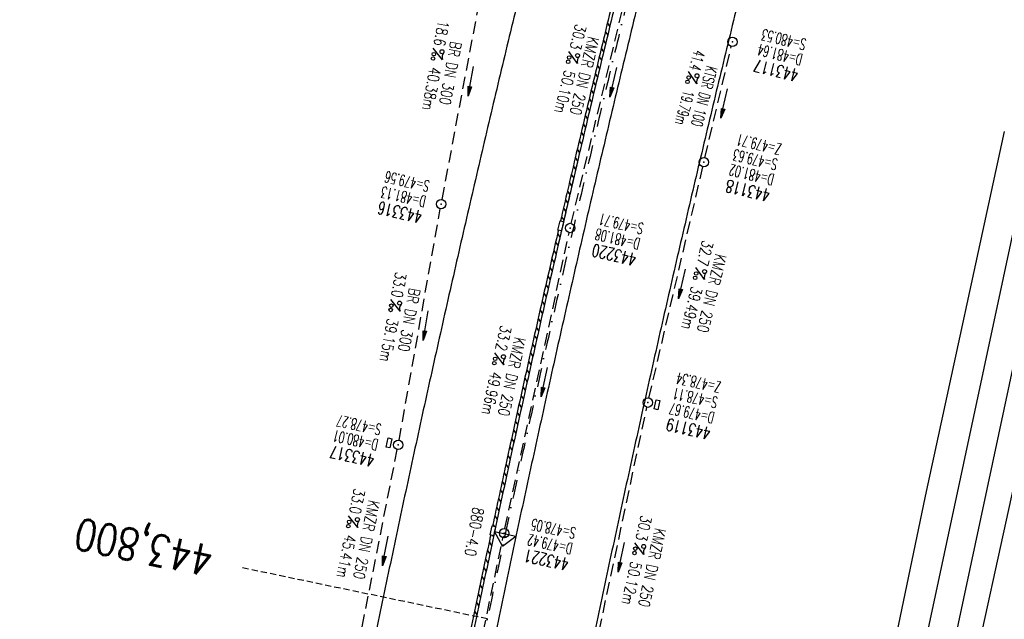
# Model space of a CAD drawing. Extents: x 459406 to 461721, y 413308 to 423218.
# Tile 125 of 256: x 460988 to 461145, y 417746 to 417842. Entities that reach past the tile are written whole.
import ezdxf
from ezdxf.enums import TextEntityAlignment as Align

# ---------------------------------------------------------------- set-up
doc = ezdxf.new("R2010")
doc.units = 0
doc.header["$LTSCALE"] = 2
doc.header["$MEASUREMENT"] = 0
for name, pattern in [('AUSGEZOGEN', [0]), ('GESTRICH-X2', [1.5, 1, -0.5]), ('GESTRICHELT', [0.75, 0.5, -0.25]), ('STRICHPT-X3', [3, 1.5, -0.75, 0, -0.75])]:
    doc.linetypes.add(name, pattern=pattern)
doc.layers.get('0').update_dxf_attribs({"linetype": 'AUSGEZOGEN'})
for name, color, linetype in [('A-Böschungen', 15, 'CONTINUOUS'), ('ACHSE', 1, 'STRICHPT-X3'), ('FBR', 8, 'CONTINUOUS'), ('HEKTOM', 1, 'GESTRICHELT'), ('KANAL', 7, 'GESTRICH-X2'), ('NBS-TRASSE', 7, 'CONTINUOUS'), ('Netzknoten_PKT', 7, 'CONTINUOUS'), ('Netzknoten_PKT-NR', 7, 'CONTINUOUS'), ('Netzknoten_SIGNATUR', 7, 'CONTINUOUS'), ('PFEIL', 7, 'CONTINUOUS'), ('RINNE', 200, 'CONTINUOUS'), ('SCHACHTNR', 6, 'CONTINUOUS'), ('SCHSYMBOL', 7, 'AUSGEZOGEN'), ('TEXTO', 4, 'CONTINUOUS'), ('TEXTU', 4, 'CONTINUOUS')]:
    doc.layers.add(name, color=color, linetype=linetype)
doc.styles.add('ROMANS', font='romans.shx', dxfattribs={"width": 0.8})

# ---------------------------------------------------------------- blocks, each defined once
blk = doc.blocks.new('PROM')
blk.add_line((1.57, 1.82), (0.02, 0.02))
for centre, radius in [((0.32, 1.51), 0.317), ((0.94, 0.29), 0.283), ((1.64, 0.29), 0.283)]:
    blk.add_circle(centre, radius)
blk.add_arc((0.99, 2.68), 1.03, 239.1414, 303.3549)
blk = doc.blocks.new('PFEIL2')
at = {"color": 0}
for p, q in [((0.88, 0), (-2.4, -0.01)), ((0.88, -0.27), (0.88, 0.28)), ((0.88, 0.28), (2.43, 0.01)), ((0.91, 0.27), (0.88, 0.26)), ((0.97, 0.26), (0.88, 0.25)), ((1.02, 0.25), (0.88, 0.23)), ((1.07, 0.24), (0.88, 0.21)), ((1.13, 0.23), (0.88, 0.19)), ((1.18, 0.22), (0.88, 0.17)), ((1.24, 0.21), (0.88, 0.15)), ((1.29, 0.21), (0.88, 0.14)), ((1.34, 0.2), (0.88, 0.12)), ((1.4, 0.19), (0.88, 0.1)), ((1.45, 0.18), (0.88, 0.08)), ((1.51, 0.17), (0.88, 0.06)), ((1.56, 0.16), (0.88, 0.04)), ((1.61, 0.15), (0.88, 0.02)), ((1.67, 0.14), (0.88, 0.01)), ((1.72, 0.13), (0.88, -0.01)), ((1.78, 0.12), (0.88, -0.03)), ((1.83, 0.11), (0.88, -0.05)), ((1.88, 0.1), (0.88, -0.07)), ((1.94, 0.09), (0.88, -0.09)), ((2.05, 0.08), (0.88, -0.12)), ((1.99, 0.08), (0.88, -0.11)), ((2.1, 0.07), (0.88, -0.14)), ((2.15, 0.06), (0.88, -0.16)), ((2.21, 0.05), (0.88, -0.18)), ((2.26, 0.04), (0.88, -0.2)), ((2.32, 0.03), (0.88, -0.22)), ((2.37, 0.02), (0.88, -0.23)), ((2.42, 0.01), (0.88, -0.25)), ((2.43, 0.01), (0.88, -0.27))]:
    blk.add_line(p, q, dxfattribs=at)
blk = doc.blocks.new('GST')
at = {"color": 0}
blk.add_circle((0, 0), 0.75, dxfattribs=at)
blk.add_point((0, 0), dxfattribs=at)
blk = doc.blocks.new('17')
blk.add_lwpolyline([(-0.76, -1.22), (0.75, -1.22), (0.75, -1.8), (-0.76, -1.8)], close=True)
blk.add_blockref('GST', (0, 0))
blk = doc.blocks.new('10')
blk.add_blockref('GST', (0, 0))
blk = doc.blocks.new('13')
blk.add_lwpolyline([(0.76, 1.22), (-0.75, 1.22), (-0.75, 1.8), (0.76, 1.8)], close=True)
at = {"rotation": 180}
blk.add_blockref('GST', (0, 0), dxfattribs=at)
blk = doc.blocks.new('A$C6EDF3A95')
at = {"layer": 'RINNE'}
blk.add_lwpolyline([(461136.81, 418042.54, -0.000001), (461135.37, 418037.45, -0.000015), (461131.97, 418025.42, 0.000019), (461128.57, 418013.39), (461121.77, 417989.34), (461114.97, 417965.28, 0.000001), (461113.62, 417960.49), (461110.67, 417950.03, 0.000375), (461110.19, 417948.35, 0.000088), (461108.19, 417941.21, 0.001331), (461105.59, 417931.84, 0.000846), (461101.56, 417917.09, 0.001238), (461098.6, 417906.06, 0.001041), (461095.13, 417892.92, 0.001036), (461092, 417880.81, 0.001036), (461088.91, 417868.69, 0.001038), (461085.87, 417856.54, 0.00104), (461082.88, 417844.41, 0.001041), (461079.95, 417832.27, 0.001037), (461077.06, 417820.08, 0.000857), (461074.72, 417810.02, 0.001036)], format="xyb", dxfattribs=at)
blk = doc.blocks.new('PKT')
at = {"color": 0}
blk.add_circle((0, 0), 0.15, dxfattribs=at)
blk.add_point((0, 0), dxfattribs=at)
blk = doc.blocks.new('Station_Netzknoten')
at = {"layer": 'Netzknoten_SIGNATUR'}
for p, q in [((-1.75, 0.5), (1.75, 0.5)), ((0, -1.5), (-1.75, 0.5)), ((0, -1.5), (1.75, 0.5))]:
    blk.add_line(p, q, dxfattribs=at)
blk.add_point((0, 0), dxfattribs=at)

msp = doc.modelspace()

# ---------------------------------------------------------------- linework, layer by layer
at = {"layer": 'A-Böschungen'}
for p, q in [((461145.19, 417824.44), (461132.54, 417766.1)), ((461158.58, 417822.25), (461139.76, 417736.02)), ((461132.54, 417766.1), (461121.41, 417712.84))]:
    msp.add_line(p, q, dxfattribs=at)
at = {"layer": 'ACHSE', "flags": 128}
msp.add_lwpolyline([(461161.88, 420437.76, -0.000001), (461165.78, 420419.42, -0.000002), (461167.09, 420413.31), (461177.49, 420364.41), (461187.91, 420315.5), (461193.11, 420291.05), (461198.32, 420266.6, 0.000013), (461200.55, 420256.1, -0.000008), (461202.78, 420245.61, -0.000126), (461202.84, 420245.34, -0.000011), (461203.52, 420242.15, -0.001203), (461205.52, 420232.59, -0.000771), (461208.59, 420217.67, -0.001324), (461210.77, 420206.86, -0.001044), (461213.46, 420193.14, -0.001041), (461215.82, 420180.84, -0.001046), (461218.13, 420168.58, -0.001043), (461220.38, 420156.31, -0.00104), (461222.59, 420143.98, -0.00104), (461224.74, 420131.65, -0.001043), (461226.84, 420119.35, -0.001046), (461228.88, 420107.04, -0.001042), (461230.89, 420094.68, -0.001044), (461232.83, 420082.32, -0.001045), (461234.73, 420069.98, -0.001048), (461236.57, 420057.6, -0.00105), (461238.36, 420045.24, -0.001042), (461240.1, 420032.88, -0.00104), (461241.79, 420020.48, -0.001038), (461243.43, 420008.07, -0.00104), (461245.01, 419995.69, -0.001048), (461246.55, 419983.28, -0.001048), (461248.03, 419970.87, -0.001045), (461249.46, 419958.47, -0.001042), (461250.84, 419946.03, -0.00104), (461252.16, 419933.58, -0.001043), (461253.44, 419921.16, -0.001047), (461254.66, 419908.73, -0.001046), (461255.83, 419896.28, -0.001044), (461256.95, 419883.83, -0.001044), (461258.01, 419871.37, -0.001042), (461259.03, 419858.92, -0.001041), (461259.99, 419846.45, -0.001045), (461260.9, 419833.96, -0.00105), (461261.76, 419821.51, -0.001044), (461262.56, 419809.09, -0.001035), (461263.31, 419796.56, -0.001039), (461264.02, 419784.01, -0.001052), (461264.67, 419771.6, -0.001051), (461265.26, 419759.2, -0.001036), (461265.81, 419746.63, -0.001035), (461266.31, 419734.06, -0.001048), (461266.74, 419721.64, -0.001053), (461267.13, 419709.21, -0.001043), (461267.47, 419696.65, -0.001038), (461267.78, 419683.02, -0.001246), (461267.99, 419671.66, -0.000845), (461268.2, 419656.35, -0.001335), (461268.29, 419646.66, -0.000076), (461268.34, 419639.67, -0.000344), (461268.35, 419638.12, -0.000008), (461268.39, 419629.89, 0.000017), (461268.44, 419621.66, 0.000001), (461268.5, 419609.16, -0.000009), (461268.57, 419596.66, -0.000011), (461268.64, 419584.16, 0.000013), (461268.7, 419571.66, 0.000007), (461268.77, 419559.16, -0.00001), (461268.84, 419546.66), (461269.1, 419496.66), (461269.37, 419446.66), (461269.63, 419396.66), (461269.9, 419346.67), (461270.16, 419296.67), (461270.43, 419246.67), (461270.69, 419196.67), (461270.96, 419146.67), (461271.22, 419096.67), (461271.49, 419046.67), (461271.75, 418996.67, -0.00001), (461271.82, 418984.17, 0.000007), (461271.88, 418971.67, 0.000013), (461271.95, 418959.17, -0.00001), (461272.02, 418946.67, -0.00001), (461272.08, 418934.17, 0.00001), (461272.15, 418921.67, 0.00001), (461272.21, 418909.17, -0.00001), (461272.28, 418896.67, -0.00001), (461272.35, 418884.17, 0.00001), (461272.41, 418871.67, 0.00001), (461272.48, 418859.17, -0.000008), (461272.55, 418846.67, -0.000012), (461272.61, 418834.17, 0.000001), (461272.68, 418821.67, 0.000028), (461272.72, 418813.34, -0.000014), (461272.77, 418805, -0.000517), (461272.77, 418803.54, -0.00011), (461272.79, 418796.67, -0.00198), (461272.78, 418786.97, -0.001256), (461272.67, 418771.67, -0.001874), (461272.51, 418760.32, -0.00156), (461272.22, 418746.68, -0.001561), (461271.89, 418734.16, -0.001568), (461271.47, 418721.69, -0.001564), (461270.98, 418709.23, -0.001556), (461270.41, 418696.71, -0.001558), (461269.76, 418684.2, -0.001564), (461269.03, 418671.75, -0.001572), (461268.22, 418659.29, -0.001568), (461267.34, 418646.81, -0.001561), (461266.38, 418634.35, -0.001559), (461265.34, 418621.89, -0.001562), (461264.22, 418609.41, -0.001569), (461263.02, 418597, -0.001568), (461261.75, 418584.58, -0.001563), (461260.4, 418572.14, -0.001556), (461258.97, 418559.71, -0.001558), (461257.46, 418547.31, -0.001565), (461255.88, 418534.9, -0.001566), (461254.22, 418522.52, -0.001565), (461252.48, 418510.16, -0.001561), (461250.66, 418497.77, -0.001562), (461248.77, 418485.4, -0.001565), (461246.8, 418473.07, -0.001567), (461244.75, 418460.75, -0.001565), (461242.63, 418448.42, -0.001562), (461240.43, 418436.12, -0.001561), (461238.15, 418423.83, -0.001563), (461235.79, 418411.54, -0.001567), (461233.36, 418399.29, -0.001565), (461230.85, 418387.07, -0.00156), (461228.26, 418374.82, -0.001559), (461225.6, 418362.59, -0.001563), (461222.86, 418350.41, -0.001567), (461220.05, 418338.24, -0.001564), (461217.16, 418326.07, -0.001562), (461214.19, 418313.92, -0.001563), (461211.15, 418301.8, -0.001563), (461207.62, 418288.1, -0.002038), (461204.84, 418277.61, -0.001089), (461200.88, 418263.05, -0.001658), (461198.22, 418253.5, -0.000013), (461197.53, 418251.04, -0.000228), (461197.49, 418250.9, -0.000007), (461194.46, 418240.17, 0.000006), (461191.43, 418229.44), (461184.63, 418205.39), (461177.83, 418181.33, 0.000005), (461174.44, 418169.3, -0.000005), (461171.04, 418157.27, -0.000019), (461167.64, 418145.24, 0.000019), (461164.24, 418133.21), (461157.44, 418109.15), (461150.65, 418085.09, 0.000005), (461147.25, 418073.06, -0.000001), (461143.85, 418061.03, -0.000002), (461140.45, 418049.01, -0.000002), (461137.05, 418036.98, -0.000015), (461133.65, 418024.95, 0.000019), (461130.25, 418012.92), (461123.46, 417988.86), (461116.66, 417964.8, 0.000001), (461115.31, 417960.01, 0.000001), (461112.35, 417949.55, 0.000375), (461111.88, 417947.88, 0.000088), (461109.88, 417940.74, 0.001331), (461107.28, 417931.38, 0.000846), (461103.25, 417916.63, 0.001238), (461100.29, 417905.61, 0.001041), (461096.83, 417892.47, 0.001036), (461093.69, 417880.37, 0.001036), (461090.61, 417868.26, 0.001038), (461087.57, 417856.12, 0.00104), (461084.59, 417844, 0.001041), (461081.65, 417831.86, 0.001037), (461078.77, 417819.68, 0.001037), (461075.93, 417807.51, 0.001036), (461073.15, 417795.32, 0.001043), (461070.41, 417783.09, 0.001049), (461067.73, 417770.91, 0.00104), (461065.11, 417758.74, 0.001034), (461062.53, 417746.46, 0.00103), (461059.99, 417734.18, 0.001036), (461057.52, 417721.97, 0.001044), (461055.1, 417709.74, 0.001039), (461052.71, 417697.44, 0.00104), (461050.38, 417685.14, 0.001043), (461048.11, 417672.86, 0.001039), (461045.89, 417660.59, 0.001034), (461043.72, 417648.25, 0.001037), (461041.59, 417635.89, 0.001045), (461039.53, 417623.61, 0.001043), (461037.52, 417611.32, 0.001035), (461035.54, 417598.93, 0.001032), (461033.62, 417586.54, 0.001037), (461031.76, 417574.21, 0.001044), (461029.95, 417561.86, 0.001041), (461028.19, 417549.47, 0.001039), (461026.47, 417537.08, 0.00104), (461024.82, 417524.7, 0.001038), (461023.21, 417512.31, 0.001036), (461021.65, 417499.9, 0.001039), (461020.15, 417487.47, 0.001043), (461018.7, 417475.08, 0.001041), (461017.3, 417462.68, 0.001038), (461015.95, 417450.23, 0.001035), (461014.65, 417437.76, 0.00104), (461013.4, 417425.36, 0.001038), (461012.21, 417412.95, 0.001032), (461011.07, 417400.47, 0.001036), (461009.97, 417388, 0.001039), (461008.93, 417375.56, 0.001048), (461007.95, 417363.09, 0.001048), (461007.01, 417350.63, 0.001037), (461005.98, 417336.12, 0.001443), (461005.3, 417325.69, 0.000621), (461004.39, 417310.95, 0.000896), (461003.79, 417300.74, 0.000001), (461003.78, 417300.53, 0.000151), (461003.78, 417300.53, 0.000033), (461003.08, 417288.15, -0.000002), (461002.39, 417275.78), (461000.98, 417250.82), (460999.58, 417225.86), (460996.77, 417175.93), (460993.97, 417126.01, 0), (460992.56, 417101.05, 0), (460991.16, 417076.09), (460988.35, 417026.17, 0.000005), (460987.42, 417009.53, 0.000002), (460985.55, 416976.25)], format="xyb", dxfattribs=at)
at = {"layer": 'FBR'}
for points in [[(461130.89, 418077.69, -0.000001), (461127.49, 418065.66, -0.000002), (461124.09, 418053.63, -0.000002), (461120.69, 418041.6, -0.000015)], [(461145.56, 418073.54, -0.000001), (461142.16, 418061.51, -0.000002), (461138.77, 418049.48, -0.000002), (461135.37, 418037.45, -0.000015)], [(461148.93, 418072.59, -0.000001), (461145.53, 418060.56, -0.000002), (461142.13, 418048.53, -0.000002), (461138.74, 418036.5, -0.000015)], [(461163.85, 418068.37, -0.000001), (461160.45, 418056.35, -0.000002), (461157.05, 418044.32, -0.000002), (461153.65, 418032.29, -0.000015)], [(461100.3, 417969.43, 0.000001), (461098.95, 417964.64)], [(461114.97, 417965.28, 0.000001), (461113.62, 417960.49)], [(461118.34, 417964.33, 0.000001), (461116.99, 417959.54)], [(461133.26, 417960.11, 0.000001), (461131.91, 417955.32)], [(460970.45, 417010.48, 0.000002), (460968.57, 416977.2, 0.000002)], [(460985.67, 417009.63, 0.000002), (460983.8, 416976.35, 0.000002)], [(460989.17, 417009.43, 0.000002), (460987.3, 416976.15, 0.000002)], [(461004.64, 417008.56, 0.000002), (461002.77, 416975.28, 0.000002)], [(461104.31, 417851.97, 0.00104), (461101.34, 417839.91, 0.001041), (461098.43, 417827.85, 0.001037), (461095.56, 417815.74, 0.001037), (461092.74, 417803.64, 0.001036), (461089.97, 417791.51, 0.001043), (461087.25, 417779.36, 0.001049), (461084.59, 417767.25, 0.00104), (461081.98, 417755.14, 0.001034), (461079.41, 417742.94, 0.00103), (461076.89, 417730.73, 0.001036), (461074.43, 417718.59, 0.001044), (461072.02, 417706.42, 0.001039), (461069.66, 417694.19, 0.00104), (461067.34, 417681.96, 0.001043), (461065.08, 417669.76, 0.001039), (461062.88, 417657.56, 0.001034), (461060.71, 417645.29, 0.001037), (461058.59, 417633, 0.001045), (461056.54, 417620.79, 0.000523), (461055.54, 417614.66, 0.001035)], [(461068.07, 417848.02, 0.001041), (461065.12, 417835.82, 0.001037), (461062.22, 417823.57, 0.001037), (461059.37, 417811.33, 0.001036), (461056.57, 417799.07, 0.001043), (461053.81, 417786.78, 0.001049), (461051.12, 417774.53, 0.00104), (461048.49, 417762.28, 0.001034), (461045.88, 417749.94, 0.00103), (461043.33, 417737.59, 0.001036), (461040.85, 417725.31, 0.001044), (461038.41, 417713.01, 0.001039), (461036.02, 417700.63, 0.00104), (461033.67, 417688.27, 0.001043), (461031.39, 417675.92, 0.001039), (461029.16, 417663.58, 0.001034), (461026.97, 417651.17, 0.001037), (461024.83, 417638.74, 0.001045), (461022.76, 417626.39, 0.001043), (461020.73, 417614.03, 0.001035), (461018.75, 417601.57, 0.000095), (461018.57, 417600.42, 0.000095)], [(461082.88, 417844.41, 0.001041), (461079.95, 417832.27, 0.001037), (461077.06, 417820.08, 0.001037), (461074.23, 417807.9, 0.001036), (461071.44, 417795.71, 0.001043), (461068.7, 417783.47, 0.001049), (461066.02, 417771.29, 0.00104), (461063.4, 417759.1, 0.001034), (461060.81, 417746.82, 0.00103), (461058.27, 417734.53, 0.001036), (461055.8, 417722.31, 0.001044), (461053.38, 417710.08, 0.001039), (461050.99, 417697.77, 0.00104), (461048.66, 417685.46, 0.001043), (461046.39, 417673.18, 0.001039), (461044.17, 417660.9, 0.001034), (461041.99, 417648.55, 0.001037), (461039.86, 417636.18, 0.001045), (461037.8, 417623.89, 0.001043), (461035.79, 417611.6, 0.001035), (461033.81, 417599.2, 0.001011), (461031.93, 417587.05, 0.001037)], [(461086.29, 417843.58, 0.001041), (461083.36, 417831.46, 0.001037), (461080.47, 417819.28, 0.001037), (461077.64, 417807.12, 0.001036), (461074.86, 417794.93, 0.001043), (461072.12, 417782.71, 0.001049), (461069.45, 417770.54, 0.00104), (461066.82, 417758.37, 0.001034), (461064.24, 417746.11, 0.00103), (461061.7, 417733.83, 0.001036), (461059.23, 417721.63, 0.001044), (461056.81, 417709.4, 0.001039), (461054.43, 417697.11, 0.00104), (461052.1, 417684.82, 0.001043), (461049.83, 417672.55, 0.001039), (461047.62, 417660.28, 0.001034), (461045.44, 417647.95, 0.001037), (461043.31, 417635.59, 0.001045), (461041.25, 417623.32, 0.001043), (461039.24, 417611.04, 0.001035), (461037.27, 417598.66, 0.001012), (461035.39, 417586.52, 0.001037)], [(460986.11, 417289.1, -0.000002), (460985.41, 417276.73)], [(461001.33, 417288.25, -0.000002), (461000.64, 417275.88)], [(461004.83, 417288.05, -0.000002), (461004.13, 417275.68)], [(461020.3, 417287.18, -0.000002), (461019.61, 417274.81)]]:
    msp.add_lwpolyline(points, format="xyb", dxfattribs=at)
at = {"layer": 'HEKTOM'}
msp.add_line((461062.53, 417746.47), (461023.38, 417754.62), dxfattribs=at)
at = {"layer": 'KANAL'}
for p, q in [((461075.94, 417809.72), (461087.28, 417857)), ((461055.28, 417813.56), (461062.53, 417851.78)), ((461097.34, 417820.25), (461101.53, 417838.06)), ((461088.38, 417781.78), (461097, 417818.78)), ((461048.41, 417775.03), (461055, 417812.09)), ((461065.34, 417760.91), (461075.62, 417808.25)), ((461077.91, 417732.78), (461088.03, 417780.31)), ((461039.59, 417730.47), (461048.12, 417773.56)), ((461055.09, 417712.03), (461065.03, 417759.44))]:
    msp.add_line(p, q, dxfattribs=at)
at = {"layer": 'NBS-TRASSE'}
for points in [[(461116.95, 417669.49), (461148.15, 417815.49)], [(461121.43, 417668.49), (461152.48, 417814.22)]]:
    msp.add_lwpolyline(points, dxfattribs=at)
at = {"layer": 'RINNE'}
for p, q in [((461081.73, 417841.76), (461082.1, 417841.19)), ((461081.4, 417840.43), (461081.78, 417839.85)), ((461081.08, 417839.09), (461081.45, 417838.51)), ((461080.75, 417837.75), (461081.13, 417837.17)), ((461080.11, 417835.07), (461080.48, 417834.49)), ((461080.43, 417836.41), (461080.81, 417835.83)), ((461079.79, 417833.73), (461080.16, 417833.15)), ((461079.47, 417832.38), (461079.84, 417831.81)), ((461079.14, 417831.04), (461079.52, 417830.46)), ((461078.82, 417829.7), (461079.2, 417829.12)), ((461078.5, 417828.35), (461078.88, 417827.77)), ((461077.87, 417825.66), (461078.24, 417825.08)), ((461078.18, 417827.01), (461078.56, 417826.43)), ((461077.55, 417824.32), (461077.92, 417823.74)), ((461077.23, 417822.97), (461077.61, 417822.39)), ((461076.91, 417821.62), (461077.29, 417821.04)), ((461076.59, 417820.27), (461076.97, 417819.69)), ((461076.28, 417818.92), (461076.65, 417818.34)), ((461075.65, 417816.22), (461076.02, 417815.64)), ((461075.96, 417817.57), (461076.34, 417816.99)), ((461075.33, 417814.87), (461075.71, 417814.29)), ((461075.02, 417813.52), (461075.39, 417812.94)), ((461074.7, 417812.17), (461075.08, 417811.58)), ((461074.39, 417810.81), (461074.77, 417810.23)), ((461073.45, 417806.75), (461073.83, 417806.16)), ((461073.76, 417808.1), (461074.14, 417807.52)), ((461073.14, 417805.39), (461073.52, 417804.81)), ((461072.83, 417804.03), (461073.2, 417803.45)), ((461072.51, 417802.68), (461072.89, 417802.09)), ((461072.2, 417801.32), (461072.58, 417800.73)), ((461071.89, 417799.96), (461072.27, 417799.37)), ((461071.28, 417797.24), (461071.66, 417796.65)), ((461071.58, 417798.6), (461071.96, 417798.01)), ((461070.97, 417795.87), (461071.35, 417795.29)), ((461070.66, 417794.51), (461071.04, 417793.92)), ((461070.35, 417793.15), (461070.73, 417792.56)), ((461070.04, 417791.78), (461070.43, 417791.2)), ((461069.74, 417790.42), (461070.12, 417789.83)), ((461069.43, 417789.05), (461069.81, 417788.46)), ((461068.82, 417786.32), (461069.2, 417785.73)), ((461069.13, 417787.69), (461069.51, 417787.1)), ((461068.52, 417784.95), (461068.9, 417784.36)), ((461068.21, 417783.58), (461068.59, 417782.99)), ((461067.91, 417782.21), (461068.29, 417781.62)), ((461067.61, 417780.84), (461067.99, 417780.25)), ((461067.3, 417779.47), (461067.69, 417778.88)), ((461066.7, 417776.72), (461067.08, 417776.13)), ((461067, 417778.1), (461067.38, 417777.51)), ((461066.4, 417775.35), (461066.78, 417774.76)), ((461066.1, 417773.98), (461066.48, 417773.39)), ((461065.8, 417772.6), (461066.18, 417772.01)), ((461065.5, 417771.23), (461065.88, 417770.63)), ((461065.2, 417769.85), (461065.58, 417769.26)), ((461064.9, 417768.47), (461065.29, 417767.88)), ((461064.31, 417765.71), (461064.69, 417765.12)), ((461064.6, 417767.09), (461064.99, 417766.5)), ((461064.01, 417764.33), (461064.39, 417763.74)), ((461063.71, 417762.95), (461064.1, 417762.36)), ((461063.42, 417761.57), (461063.6, 417761.3)), ((461063.37, 417759.81), (461063.51, 417759.6)), ((461062.83, 417758.81), (461063.21, 417758.21)), ((461062.53, 417757.42), (461062.92, 417756.83)), ((461062.24, 417756.04), (461062.63, 417755.44)), ((461061.65, 417753.27), (461062.04, 417752.67)), ((461061.95, 417754.65), (461062.33, 417754.06)), ((461061.36, 417751.88), (461061.75, 417751.29)), ((461061.07, 417750.49), (461061.46, 417749.9)), ((461060.78, 417749.1), (461061.16, 417748.51)), ((461060.49, 417747.71), (461060.87, 417747.12))]:
    msp.add_line(p, q, dxfattribs=at)
for points in [[(461085.57, 417857.43, 0.000066), (461085.38, 417856.66, 0.00104), (461082.4, 417844.53, 0.001041), (461079.47, 417832.39, 0.001037), (461076.58, 417820.2, 0.000857), (461074.23, 417810.13, 0.001036)], [(461001.33, 417288.25, -0.000002), (461000.64, 417275.88)], [(461074.38, 417808.55, 0.000055), (461074.23, 417807.9, 0.001036), (461071.44, 417795.71, 0.001043), (461068.7, 417783.47, 0.001049), (461066.02, 417771.29, 0.00104), (461063.4, 417759.1, 0.001034), (461060.81, 417746.82, 0.00103), (461058.27, 417734.53, 0.001036), (461055.8, 417722.31, 0.001044), (461053.38, 417710.08, 0.001039), (461050.99, 417697.77, 0.00104), (461048.66, 417685.46, 0.000062), (461048.53, 417684.72, 0.001039)], [(461073.89, 417808.66, 0.000055), (461073.74, 417808.02, 0.001036), (461070.95, 417795.82, 0.001043), (461068.21, 417783.58, 0.001049), (461065.54, 417771.39, 0.000858), (461063.37, 417761.34, 0.001034)], [(461063.06, 417759.87, 0.000057), (461062.91, 417759.2, 0.001034), (461060.32, 417746.92, 0.00103), (461057.78, 417734.63, 0.001036), (461055.31, 417722.41, 0.000856), (461053.32, 417712.38, 0.001039)]]:
    msp.add_lwpolyline(points, format="xyb", dxfattribs=at)
at = {"layer": 'SCHSYMBOL'}
for points in [[(461074.72, 417810.02), (461074.38, 417808.55), (461073.81, 417808.68), (461074.15, 417810.15)], [(461063.86, 417761.24), (461063.54, 417759.77), (461062.97, 417759.89), (461063.29, 417761.36)]]:
    msp.add_lwpolyline(points, close=True, dxfattribs=at)

# ---------------------------------------------------------------- block references
msp.add_blockref('A$C6EDF3A95', (0, 0))
at = {"layer": 'Netzknoten_PKT'}
msp.add_blockref('PKT', (461065.29, 417759.57), dxfattribs=at)
at = {"layer": 'Netzknoten_SIGNATUR', "rotation": 347.9881943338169}
msp.add_blockref('Station_Netzknoten', (461065.29, 417759.57), dxfattribs=at)
at = {"layer": 'PFEIL'}
for p, rotation in [((461059.88, 417832.48), 259.2508), ((461082.69, 417832.32), 256.5135), ((461100.42, 417828.92), 256.7263), ((461093.66, 417800.06), 256.8604), ((461052.68, 417793.39), 259.8994), ((461071.64, 417784.35), 257.7869), ((461046.22, 417757.34), 258.8103), ((461083.96, 417756.34), 257.982)]:
    msp.add_blockref('PFEIL2', p, dxfattribs=dict(at, rotation=rotation))
at = {"layer": 'SCHSYMBOL'}
for name, p, rotation in [('10', (461101.72, 417838.78), 256.3219), ('10', (461097.17, 417819.52), 256.7011), ('10', (461055.13, 417812.83), 257.007), ('GST', (461075.77, 417809), 256.9898), ('13', (461088.2, 417781.06), 257.4578), ('17', (461048.27, 417774.29), 257.7468999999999), ('GST', (461065.2, 417760.16), 257.941400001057)]:
    msp.add_blockref(name, p, dxfattribs=dict(at, rotation=rotation))
at = {"layer": 'TEXTU'}
for p, rotation in [((461053.85, 417837.79), 259.6929711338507), ((461075.56, 417837.26), 256.5134999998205), ((461094.68, 417834.05), 255.2948245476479), ((461095.87, 417802.7), 256.4498724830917), ((461047.06, 417797.56), 259.8243938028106), ((461063.7, 417789.04), 257.786899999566), ((461040.32, 417762.96), 258.8102335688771), ((461086.12, 417758.68), 257.7871793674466)]:
    msp.add_blockref('PROM', p, dxfattribs=dict(at, rotation=rotation))

# ---------------------------------------------------------------- texts
at = {"layer": 'HEKTOM', "style": 'ROMANS', "width": 0.8}
msp.add_text('443,800', height=5, rotation=168.2072, dxfattribs=at).set_placement((461019, 417758.09))
at = {"layer": 'Netzknoten_PKT-NR', "style": 'ROMANS', "width": 0.75}
msp.add_text('880-4.0', height=1.8, rotation=259.9488, dxfattribs=at).set_placement((461058.87, 417756.67), align=Align.RIGHT)
at = {"layer": 'SCHACHTNR', "style": 'ROMANS'}
for s, height, rotation, width, p in [('S=480.53', 1.8, 166.3219, 0.6, (461113.66, 417839.16)), ('D=481.64', 1.8, 166.3219, 0.6, (461113.06, 417836.75)), ('443117', 2, 166.3219, 0.7, (461112.47, 417834.31)), ('Z=479.71', 1.8, 166.7011, 0.6, (461109.69, 417822.41)), ('S=479.63', 1.8, 166.7011, 0.6, (461109.09, 417819.97)), ('S=479.56', 1.8, 167.007, 0.6, (461053.41, 417816.5)), ('D=481.02', 1.8, 166.7011, 0.6, (461108.53, 417817.56)), ('443118', 2, 166.7011, 0.7, (461107.94, 417815.12)), ('D=481.13', 1.8, 167.007, 0.6, (461052.84, 417814.06)), ('443316', 2, 167.007, 0.7, (461052.28, 417811.66)), ('S=479.71', 1.8, 166.9898, 0.6, (461087.66, 417809.72)), ('D=481.08', 1.8, 166.9898, 0.6, (461087.09, 417807.29)), ('443220', 2, 166.9898, 0.7, (461086.53, 417804.85)), ('Z=478.34', 1.8, 167.4578, 0.6, (461100.03, 417784.35)), ('S=478.11', 1.8, 167.4578, 0.6, (461099.5, 417781.91)), ('D=479.67', 1.8, 167.4578, 0.6, (461098.97, 417779.47)), ('S=478.27', 1.8, 167.7469, 0.6, (461045.71, 417777.58)), ('443119', 2, 167.4578, 0.7, (461098.41, 417777.04)), ('D=480.01', 1.8, 167.7469, 0.6, (461045.18, 417775.14)), ('443317', 2, 167.7469, 0.7, (461044.65, 417772.71)), ('S=478.05', 1.8, 167.9414, 0.6, (461076.8, 417761.01)), ('D=479.42', 1.8, 167.9414, 0.6, (461076.27, 417758.54)), ('443221', 2, 167.9414, 0.7, (461075.74, 417756.1))]:
    msp.add_text(s, height=height, rotation=rotation, dxfattribs=dict(at, width=width)).set_placement(p)
at = {"layer": 'TEXTO', "style": 'ROMANS'}
for s, rotation, width, p in [('BR DN 300', 259.693, 0.75, (461055.74, 417833.94)), ('KMZR DN 250', 256.5135, 0.75, (461077.19, 417833.55)), ('KTSR DN 100', 255.2948, 0.6, (461096.35, 417830.3)), ('KMZR DN 250', 256.4499, 0.75, (461097.54, 417798.75)), ('BR DN 300', 259.8244, 0.75, (461049.14, 417794.46)), ('KMZR DN 250', 257.7869, 0.75, (461065.55, 417785.39)), ('KMZR DN 250', 258.8102, 0.75, (461042.31, 417759.3)), ('KMZR DN 250', 257.7872, 0.75, (461087.99, 417754.84))]:
    msp.add_text(s, height=1.8, rotation=rotation, dxfattribs=dict(at, width=width)).set_placement(p, align=Align.CENTER)
at = {"layer": 'TEXTU', "style": 'ROMANS'}
for s, rotation, width, p in [('18.6', 259.693, 0.75, (461054.67, 417842.29)), ('30.3', 256.5135, 0.75, (461076.64, 417841.72)), ('41.4', 255.2948, 0.6, (461095.6, 417837.6)), ('40.38m', 259.693, 0.75, (461053.33, 417834.84)), ('50.10m', 256.5135, 0.75, (461074.86, 417834.35)), ('19.79m', 255.2948, 0.6, (461093.91, 417831.14)), ('32.7', 256.4499, 0.75, (461096.95, 417807.13)), ('33.0', 259.8244, 0.75, (461047.85, 417802.05)), ('39.49m', 256.4499, 0.75, (461095.18, 417799.77)), ('39.15m', 259.8244, 0.75, (461046.53, 417794.62)), ('33.2', 257.7869, 0.75, (461064.66, 417793.52)), ('49.96m', 257.7869, 0.75, (461063.07, 417786.11)), ('33.0', 258.8102, 0.75, (461041.22, 417767.43)), ('30.3', 257.7872, 0.75, (461087.1, 417763.13)), ('45.41m', 258.8102, 0.75, (461039.75, 417760.03)), ('50.12m', 257.7872, 0.75, (461085.48, 417755.73))]:
    msp.add_text(s, height=1.8, rotation=rotation, dxfattribs=dict(at, width=width)).set_placement(p)

doc.saveas('drawing.dxf')
